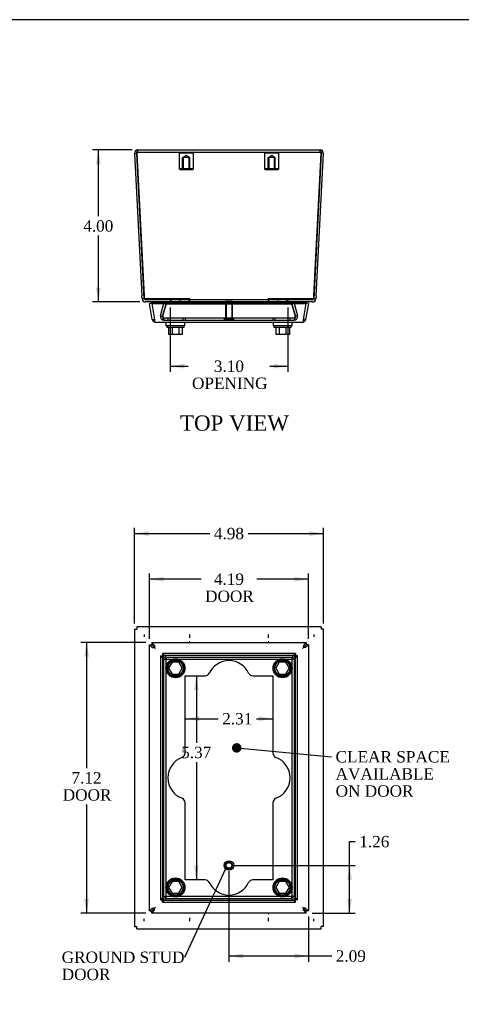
# Model space of a CAD drawing. Header units: inches. Extents: x 0.2 to 65.9, y -0.4 to 43.8.
# Tile 3 of 6: x 18.9 to 30.5, y 17.9 to 43.8. Entities that reach past the tile are written whole.
import ezdxf
from ezdxf import colors
from ezdxf.entities.mleader import LeaderData, LeaderLine
from ezdxf.enums import TextEntityAlignment as Align
from ezdxf.lldxf.tags import DXFTag
from ezdxf.math import Vec2, Vec3

# ---------------------------------------------------------------- set-up
doc = ezdxf.new("R2010")
doc.units = ezdxf.units.IN
doc.header["$MEASUREMENT"] = 0
for name, color, linetype in [('COM71389-1', 7, 'Continuous'), ('COM71390-1', 7, 'Continuous'), ('COM71396-1', 7, 'Continuous'), ('Default', 7, 'Continuous'), ('GSK88080', 7, 'Continuous'), ('SCS88040', 7, 'Continuous'), ('STD26154', 7, 'Continuous'), ('STD26202', 7, 'Continuous'), ('WAM88001', 7, 'Continuous')]:
    doc.layers.add(name, color=color, linetype=linetype)
doc.styles.add('SEACAD_Times_New_Roman', font='times.ttf')
tags = doc.linetypes.add('HIDDEN2', pattern=[0.1875, 0.125, -0.0625]).pattern_tags.tags
tags[6:7] = [DXFTag(74, 4), DXFTag(75, 0), DXFTag(340, '0'), DXFTag(46, 0.0), DXFTag(50, 0.0), DXFTag(44, 0.0), DXFTag(45, 0.0)]
tags[4:5] = [DXFTag(74, 4), DXFTag(75, 0), DXFTag(340, '0'), DXFTag(46, 0.0), DXFTag(50, 0.0), DXFTag(44, 0.0), DXFTag(45, 0.0)]
doc.dimstyles.new('HAMMOND_(_STH_-_48x32)', dxfattribs={"dimtxt": 0.3, "dimasz": 0.375, "dimexe": 0.15, "dimexo": 0.15, "dimgap": 0.075, "dimtad": 0, "dimtih": 1, "dimtoh": 1, "dimzin": 0, "dimdsep": 46, "dimtxsty": 'SEACAD_Times_New_Roman', "dimblk1": '_SE_FILLED', "dimblk2": '_SE_FILLED', "dimsah": 1, "dimcen": 0.15, "dimadec": 0, "dimazin": 0, "dimtfac": 0.8, "dimtofl": 0, "dimtmove": 0, "dimatfit": 3, "dimfxl": 1, "dimtolj": 1, "dimtzin": 0, "dimarcsym": 0})

# ---------------------------------------------------------------- blocks, each defined once
blk = doc.blocks.new('_SE_FILLED')
at = {"color": 0}
blk.add_line((0, 0), (-1, 0), dxfattribs=at)
blk.add_solid([(0, 0), (-1, -0.1665), (-1, 0.1665), (0, 0)], dxfattribs=at)
blk = doc.blocks.new('_DOT')
at = {"color": 0}
blk.add_line((0, 0), (-1, 0), dxfattribs=at)
at = {"color": 0, "const_width": 0.333}
blk.add_lwpolyline([(-0.1665, 0, 1), (0.1665, 0, 1)], format="xyb", close=True, dxfattribs=at)
blk = doc.blocks.new('SE')
at = {"layer": 'COM71389-1', "color": 7, "linetype": 'Continuous'}
for p, q in [((21.887, 27.804), (21.887, 19.978)), ((21.888, 27.805), (21.944, 27.805)), ((21.945, 27.862), (21.945, 27.805)), ((26.805, 27.862), (21.946, 27.862)), ((26.806, 27.862), (26.806, 27.805)), ((26.863, 27.805), (26.806, 27.805)), ((26.863, 19.978), (26.863, 27.804)), ((22.145, 27.661), (22.145, 27.604)), ((23.348, 27.575), (23.348, 27.661)), ((25.403, 27.661), (25.403, 27.575)), ((26.606, 27.661), (26.606, 27.604)), ((21.888, 19.977), (21.944, 19.977)), ((21.945, 19.92), (21.945, 19.977)), ((22.145, 20.121), (22.145, 20.177)), ((23.348, 20.121), (23.348, 20.206)), ((25.403, 20.206), (25.403, 20.121)), ((26.606, 20.121), (26.606, 20.177)), ((26.863, 19.977), (26.806, 19.977)), ((26.806, 19.92), (26.806, 19.977)), ((21.946, 19.92), (26.805, 19.92))]:
    blk.add_line(p, q, dxfattribs=at)
for points in [[(21.887, 27.804), (21.887, 27.804), (21.887, 27.804), (21.888, 27.805)], [(21.945, 27.862), (21.945, 27.862), (21.945, 27.862), (21.946, 27.862)], [(26.805, 27.862), (26.806, 27.862), (26.806, 27.862), (26.806, 27.862)], [(26.863, 27.805), (26.863, 27.804), (26.863, 27.804), (26.863, 27.804)], [(21.888, 19.977), (21.887, 19.977), (21.887, 19.978), (21.887, 19.978)], [(26.863, 19.978), (26.863, 19.978), (26.863, 19.977), (26.863, 19.977)], [(21.945, 19.92), (21.945, 19.92), (21.945, 19.92), (21.946, 19.92)], [(26.805, 19.92), (26.806, 19.92), (26.806, 19.92), (26.806, 19.92)]]:
    blk.add_open_spline(points, degree=3, dxfattribs=at)
at = {"layer": 'COM71390-1', "color": 7, "linetype": 'Continuous'}
for p, q in [((22.282, 27.394), (22.339, 27.394)), ((22.282, 20.388), (22.282, 27.394)), ((22.356, 27.32), (22.282, 27.394)), ((22.339, 27.45), (26.412, 27.45)), ((22.339, 27.45), (22.339, 27.394)), ((22.339, 27.45), (22.413, 27.376)), ((22.339, 27.394), (22.413, 27.32)), ((22.412, 27.32), (22.339, 27.394)), ((22.356, 27.32), (22.412, 27.32)), ((22.412, 27.32), (22.441, 27.292)), ((22.413, 27.376), (22.413, 27.32)), ((22.413, 27.32), (22.441, 27.292)), ((26.338, 27.32), (26.31, 27.292)), ((26.338, 27.32), (26.31, 27.292)), ((26.338, 27.376), (26.412, 27.45)), ((26.412, 27.394), (26.338, 27.32)), ((26.338, 27.32), (26.412, 27.394)), ((26.338, 27.376), (26.338, 27.32)), ((26.394, 27.32), (26.338, 27.32)), ((26.468, 27.394), (26.394, 27.32)), ((26.412, 27.45), (26.412, 27.394)), ((26.468, 27.394), (26.412, 27.394)), ((26.468, 27.394), (26.468, 20.388)), ((22.412, 20.461), (22.441, 20.49)), ((22.413, 20.461), (22.441, 20.49)), ((26.338, 20.461), (26.31, 20.49)), ((26.338, 20.461), (26.31, 20.49)), ((22.282, 20.388), (22.356, 20.461)), ((22.282, 20.388), (22.339, 20.388)), ((22.413, 20.461), (22.339, 20.387)), ((22.339, 20.388), (22.412, 20.461)), ((22.413, 20.405), (22.339, 20.331)), ((22.339, 20.331), (22.339, 20.387)), ((26.412, 20.331), (22.339, 20.331)), ((22.356, 20.461), (22.412, 20.461)), ((22.413, 20.405), (22.413, 20.461)), ((26.338, 20.405), (26.338, 20.461)), ((26.412, 20.387), (26.338, 20.461)), ((26.394, 20.461), (26.338, 20.461)), ((26.338, 20.461), (26.412, 20.388)), ((26.412, 20.331), (26.338, 20.405)), ((26.394, 20.461), (26.468, 20.388)), ((26.468, 20.388), (26.412, 20.388)), ((26.412, 20.331), (26.412, 20.387))]:
    blk.add_line(p, q, dxfattribs=at)
at = {"layer": 'COM71396-1', "color": 7, "linetype": 'HIDDEN2'}
for p, q in [((22.57, 27.101), (22.57, 20.681)), ((22.573, 27.105), (22.662, 27.015)), ((22.573, 27.105), (22.628, 27.105)), ((22.627, 27.101), (22.627, 20.681)), ((22.717, 27.07), (22.628, 27.16)), ((22.628, 27.16), (22.628, 27.105)), ((22.628, 27.105), (22.717, 27.015)), ((22.717, 27.015), (22.628, 27.105)), ((26.119, 27.163), (22.632, 27.163)), ((26.119, 27.106), (22.632, 27.106)), ((22.662, 20.766), (22.662, 27.015)), ((22.662, 27.015), (22.717, 27.015)), ((22.717, 27.07), (26.033, 27.07)), ((22.717, 27.07), (22.717, 27.015)), ((22.717, 20.766), (22.717, 27.015)), ((22.717, 27.015), (26.033, 27.015)), ((26.123, 27.16), (26.033, 27.07)), ((26.123, 27.105), (26.033, 27.015)), ((26.033, 27.015), (26.123, 27.105)), ((26.033, 27.07), (26.033, 27.015)), ((26.033, 27.015), (26.033, 20.766)), ((26.089, 27.015), (26.033, 27.015)), ((26.089, 27.015), (26.178, 27.105)), ((26.089, 27.015), (26.089, 20.766)), ((26.123, 27.16), (26.123, 27.105)), ((26.178, 27.105), (26.123, 27.105)), ((26.124, 20.681), (26.124, 27.101)), ((26.181, 20.681), (26.181, 27.101)), ((23.221, 26.577), (23.744, 26.577)), ((23.221, 24.546), (23.221, 26.577)), ((25.006, 26.577), (25.53, 26.577)), ((25.53, 26.577), (25.53, 24.546)), ((23.221, 21.205), (23.221, 23.235)), ((25.53, 23.235), (25.53, 21.205)), ((23.744, 21.205), (23.221, 21.205)), ((25.53, 21.205), (25.006, 21.205)), ((22.662, 20.766), (22.573, 20.677)), ((22.717, 20.766), (22.628, 20.677)), ((22.628, 20.677), (22.717, 20.766)), ((22.662, 20.766), (22.717, 20.766)), ((22.717, 20.711), (22.717, 20.766)), ((26.033, 20.766), (22.717, 20.766)), ((26.089, 20.766), (26.033, 20.766)), ((26.123, 20.677), (26.033, 20.766)), ((26.033, 20.711), (26.033, 20.766)), ((26.033, 20.766), (26.123, 20.677)), ((26.178, 20.677), (26.089, 20.766)), ((22.573, 20.677), (22.628, 20.677)), ((22.628, 20.621), (22.717, 20.711)), ((22.628, 20.621), (22.628, 20.677)), ((22.632, 20.676), (26.119, 20.676)), ((22.632, 20.619), (26.119, 20.619)), ((26.033, 20.711), (22.717, 20.711)), ((26.033, 20.711), (26.123, 20.621)), ((26.178, 20.677), (26.123, 20.677)), ((26.123, 20.621), (26.123, 20.677))]:
    blk.add_line(p, q, dxfattribs=at)
for centre in [(22.966, 26.774), (25.784, 26.774), (22.966, 21.008), (25.784, 21.008)]:
    blk.add_circle(centre, 0.2, dxfattribs=at)
for centre, radius, start, end in [((24.375, 26.399), 0.575, 25.649, 154.351), ((23.744, 26.702), 0.125, 270, 334.351), ((25.006, 26.702), 0.125, 205.649, 270), ((23.341, 23.891), 0.575, 110.531, 249.469), ((23.096, 24.546), 0.125, 290.531, 0), ((25.655, 24.546), 0.125, 180, 249.469), ((25.409, 23.891), 0.575, 290.531, 69.469), ((23.096, 23.235), 0.125, 0, 69.469), ((25.655, 23.235), 0.125, 110.531, 180), ((23.744, 21.08), 0.125, 25.649, 90), ((24.375, 21.383), 0.575, 205.649, 334.351), ((25.006, 21.08), 0.125, 90, 154.351)]:
    blk.add_arc(centre, radius, start, end, dxfattribs=at)
for points in [[(22.573, 27.105), (22.569, 27.103), (22.569, 27.1), (22.574, 27.096), (22.579, 27.093), (22.595, 27.089), (22.606, 27.086), (22.629, 27.082), (22.643, 27.079), (22.656, 27.077)], [(22.628, 27.105), (22.627, 27.103), (22.626, 27.1), (22.628, 27.096), (22.63, 27.093), (22.635, 27.089), (22.639, 27.086), (22.647, 27.082), (22.651, 27.079), (22.656, 27.077)], [(22.656, 27.077), (22.653, 27.09), (22.651, 27.103), (22.646, 27.127), (22.644, 27.137), (22.639, 27.153), (22.637, 27.159), (22.632, 27.164), (22.63, 27.163), (22.628, 27.16)], [(22.656, 27.077), (22.653, 27.081), (22.651, 27.086), (22.646, 27.094), (22.644, 27.097), (22.639, 27.103), (22.637, 27.105), (22.632, 27.106), (22.63, 27.106), (22.628, 27.105)], [(26.123, 27.16), (26.121, 27.163), (26.118, 27.164), (26.114, 27.159), (26.111, 27.153), (26.107, 27.137), (26.104, 27.127), (26.1, 27.103), (26.097, 27.09), (26.095, 27.077)], [(26.123, 27.105), (26.121, 27.106), (26.118, 27.106), (26.114, 27.105), (26.111, 27.103), (26.107, 27.097), (26.104, 27.094), (26.1, 27.086), (26.097, 27.081), (26.095, 27.077)], [(26.095, 27.077), (26.108, 27.079), (26.121, 27.082), (26.145, 27.086), (26.155, 27.089), (26.171, 27.093), (26.177, 27.096), (26.182, 27.1), (26.182, 27.103), (26.178, 27.105)], [(26.095, 27.077), (26.1, 27.079), (26.104, 27.082), (26.112, 27.086), (26.115, 27.089), (26.121, 27.093), (26.123, 27.096), (26.124, 27.1), (26.124, 27.103), (26.123, 27.105)], [(22.656, 20.705), (22.643, 20.702), (22.629, 20.7), (22.606, 20.695), (22.595, 20.693), (22.579, 20.688), (22.574, 20.686), (22.569, 20.681), (22.569, 20.679), (22.573, 20.677)], [(22.656, 20.705), (22.651, 20.702), (22.647, 20.7), (22.639, 20.695), (22.635, 20.693), (22.63, 20.688), (22.628, 20.686), (22.626, 20.681), (22.627, 20.679), (22.628, 20.677)], [(22.628, 20.621), (22.63, 20.618), (22.632, 20.618), (22.637, 20.623), (22.639, 20.628), (22.644, 20.644), (22.646, 20.655), (22.651, 20.678), (22.653, 20.691), (22.656, 20.705)], [(22.628, 20.677), (22.63, 20.675), (22.632, 20.675), (22.637, 20.677), (22.639, 20.679), (22.644, 20.684), (22.646, 20.688), (22.651, 20.696), (22.653, 20.7), (22.656, 20.705)], [(26.178, 20.677), (26.182, 20.679), (26.182, 20.681), (26.177, 20.686), (26.171, 20.688), (26.155, 20.693), (26.145, 20.695), (26.121, 20.7), (26.108, 20.702), (26.095, 20.705)], [(26.123, 20.677), (26.124, 20.679), (26.124, 20.681), (26.123, 20.686), (26.121, 20.688), (26.115, 20.693), (26.112, 20.695), (26.104, 20.7), (26.1, 20.702), (26.095, 20.705)], [(26.095, 20.705), (26.097, 20.691), (26.1, 20.678), (26.104, 20.655), (26.107, 20.644), (26.111, 20.628), (26.114, 20.623), (26.118, 20.618), (26.121, 20.618), (26.123, 20.621)], [(26.095, 20.705), (26.097, 20.7), (26.1, 20.696), (26.104, 20.688), (26.107, 20.684), (26.111, 20.679), (26.114, 20.677), (26.118, 20.675), (26.121, 20.675), (26.123, 20.677)]]:
    blk.add_open_spline(points, degree=3, knots=[0, 0, 0, 0, 0.25, 0.25, 0.5, 0.5, 0.75, 0.75, 1, 1, 1, 1], dxfattribs=at)
at = {"layer": 'GSK88080', "color": 7, "linetype": 'Continuous'}
for p, q in [((23.328, 27.479), (23.348, 27.479)), ((25.403, 27.479), (25.423, 27.479)), ((22.387, 27.346), (22.387, 27.346)), ((26.364, 27.346), (26.364, 27.346)), ((22.387, 20.436), (22.387, 20.436)), ((25.423, 20.303), (25.403, 20.303)), ((26.364, 20.436), (26.364, 20.436))]:
    blk.add_line(p, q, dxfattribs=at)
at = {"layer": 'SCS88040', "color": 7, "linetype": 'Continuous'}
for p, q in [((22.876, 26.93), (22.786, 26.774)), ((22.786, 26.774), (22.876, 26.618)), ((23.056, 26.93), (22.876, 26.93)), ((23.146, 26.774), (23.056, 26.93)), ((23.056, 26.618), (23.146, 26.774)), ((25.695, 26.93), (25.605, 26.774)), ((25.605, 26.774), (25.695, 26.618)), ((25.875, 26.93), (25.695, 26.93)), ((25.965, 26.774), (25.875, 26.93)), ((25.875, 26.618), (25.965, 26.774)), ((22.876, 26.618), (23.056, 26.618)), ((25.695, 26.618), (25.875, 26.618)), ((22.876, 21.164), (22.786, 21.008)), ((22.786, 21.008), (22.876, 20.852)), ((23.056, 21.164), (22.876, 21.164)), ((23.146, 21.008), (23.056, 21.164)), ((23.056, 20.852), (23.146, 21.008)), ((25.695, 21.164), (25.605, 21.008)), ((25.605, 21.008), (25.695, 20.852)), ((25.875, 21.164), (25.695, 21.164)), ((25.965, 21.008), (25.875, 21.164)), ((25.875, 20.852), (25.965, 21.008)), ((22.876, 20.852), (23.056, 20.852)), ((25.695, 20.852), (25.875, 20.852))]:
    blk.add_line(p, q, dxfattribs=at)
for centre in [(22.966, 26.774), (25.785, 26.774), (22.966, 21.008), (25.785, 21.008)]:
    blk.add_circle(centre, 0.225, dxfattribs=at)
at = {"layer": 'STD26202', "color": 7, "linetype": 'HIDDEN2'}
for radius in [0.125, 0.095, 0.0759]:
    blk.add_circle((24.375, 21.586), radius, dxfattribs=at)
at = {"layer": 'WAM88001', "color": 7, "linetype": 'Continuous'}
for centre in [(22.966, 26.774), (25.785, 26.774), (22.966, 21.008), (25.785, 21.008)]:
    blk.add_circle(centre, 0.25, dxfattribs=at)
blk = doc.blocks.new('SE1')
at = {"layer": 'COM71389-1', "color": 7, "linetype": 'Continuous'}
for p, q in [((21.888, 40.322), (21.944, 40.325)), ((21.888, 40.322), (22.084, 36.573)), ((21.944, 40.325), (21.945, 40.323)), ((21.945, 40.322), (21.945, 40.325)), ((22.145, 36.494), (21.945, 40.322)), ((21.973, 40.412), (26.777, 40.412)), ((26.806, 40.322), (26.606, 36.494)), ((26.667, 36.573), (26.863, 40.322)), ((26.806, 40.322), (26.806, 40.325)), ((26.863, 40.322), (26.806, 40.325)), ((26.806, 40.323), (26.806, 40.325)), ((22.088, 36.494), (22.084, 36.573)), ((26.667, 36.573), (26.663, 36.494)), ((22.145, 36.497), (22.088, 36.494)), ((23.348, 36.494), (22.145, 36.494)), ((23.328, 36.469), (22.174, 36.469)), ((23.328, 36.412), (22.174, 36.412)), ((23.328, 36.412), (23.328, 36.469)), ((23.348, 36.412), (23.348, 36.494)), ((25.403, 36.412), (23.348, 36.412)), ((26.606, 36.494), (25.403, 36.494)), ((25.403, 36.494), (25.403, 36.412)), ((25.423, 36.412), (25.423, 36.469)), ((26.577, 36.469), (25.423, 36.469)), ((26.577, 36.412), (25.423, 36.412)), ((26.606, 36.497), (26.663, 36.494))]:
    blk.add_line(p, q, dxfattribs=at)
at = {"layer": 'COM71389-1', "color": 7, "linetype": 'HIDDEN2'}
for p, q in [((22.145, 36.497), (21.945, 40.325)), ((21.945, 40.323), (22.141, 36.576)), ((21.973, 40.355), (21.973, 40.412)), ((21.973, 40.355), (26.777, 40.355)), ((26.806, 40.325), (26.606, 36.497)), ((26.61, 36.576), (26.806, 40.323)), ((26.777, 40.355), (26.777, 40.412)), ((22.141, 36.576), (22.145, 36.497)), ((26.606, 36.497), (26.61, 36.576)), ((22.145, 36.497), (22.145, 36.497)), ((22.145, 36.494), (22.145, 36.497)), ((23.348, 36.497), (22.145, 36.497)), ((22.828, 36.469), (22.828, 36.412)), ((22.84, 36.469), (22.84, 36.412)), ((23.093, 36.412), (23.093, 36.469)), ((23.348, 36.497), (23.348, 36.494)), ((25.403, 36.469), (23.348, 36.469)), ((25.403, 36.497), (25.403, 36.494)), ((26.606, 36.497), (25.403, 36.497)), ((25.658, 36.469), (25.658, 36.412)), ((25.911, 36.412), (25.911, 36.469)), ((25.923, 36.469), (25.923, 36.412)), ((26.606, 36.494), (26.606, 36.497)), ((26.606, 36.497), (26.606, 36.497))]:
    blk.add_line(p, q, dxfattribs=at)
at = {"layer": 'COM71389-1', "color": 7, "linetype": 'Continuous'}
for centre, radius, start, end in [((21.973, 40.326), 0.086, 90, 183), ((21.973, 40.326), 0.029, 151.8516, 183), ((26.777, 40.326), 0.086, 357, 90), ((26.777, 40.326), 0.029, 357, 28.4771), ((22.174, 36.498), 0.086, 183, 270), ((22.174, 36.498), 0.029, 188.9286, 270), ((26.577, 36.498), 0.086, 270, 357), ((26.577, 36.498), 0.029, 270, 351.0714)]:
    blk.add_arc(centre, radius, start, end, dxfattribs=at)
at = {"layer": 'COM71389-1', "color": 7, "linetype": 'HIDDEN2'}
for centre, start, end in [((21.973, 40.326), 90, 151.8516), ((26.777, 40.326), 28.4771, 90), ((22.174, 36.498), 183, 188.9286), ((26.577, 36.498), 351.0714, 357)]:
    blk.add_arc(centre, 0.029, start, end, dxfattribs=at)
at = {"layer": 'COM71389-1', "color": 7, "linetype": 'Continuous'}
for points in [[(21.945, 40.322), (21.946, 40.328), (21.947, 40.334), (21.949, 40.345), (21.951, 40.351), (21.953, 40.362), (21.954, 40.367), (21.957, 40.377), (21.958, 40.381), (21.961, 40.394), (21.964, 40.401), (21.967, 40.408), (21.969, 40.409), (21.971, 40.412), (21.972, 40.412), (21.973, 40.412)], [(26.777, 40.412), (26.779, 40.412), (26.78, 40.412), (26.782, 40.409), (26.783, 40.408), (26.786, 40.403), (26.787, 40.4), (26.789, 40.394), (26.791, 40.39), (26.794, 40.377), (26.797, 40.367), (26.8, 40.351), (26.801, 40.345), (26.804, 40.334), (26.805, 40.328), (26.806, 40.322)]]:
    blk.add_open_spline(points, degree=3, knots=[0, 0, 0, 0, 0.125, 0.125, 0.25, 0.25, 0.375, 0.375, 0.5, 0.5, 0.75, 0.75, 0.875, 0.875, 1, 1, 1, 1], dxfattribs=at)
at = {"layer": 'COM71389-1', "color": 7, "linetype": 'HIDDEN2'}
for points in [[(21.945, 40.325), (21.947, 40.329), (21.949, 40.333), (21.954, 40.34), (21.957, 40.343), (21.964, 40.352), (21.969, 40.355), (21.973, 40.355)], [(26.777, 40.355), (26.78, 40.355), (26.782, 40.355), (26.787, 40.351), (26.789, 40.349), (26.797, 40.341), (26.801, 40.333), (26.806, 40.325)]]:
    blk.add_open_spline(points, degree=3, knots=[0, 0, 0, 0, 0.25, 0.25, 0.5, 0.5, 1, 1, 1, 1], dxfattribs=at)
at = {"layer": 'COM71390-1', "color": 7, "linetype": 'Continuous'}
for p, q in [((22.282, 36.37), (22.339, 36.38)), ((22.356, 35.951), (22.282, 36.37)), ((22.339, 36.37), (22.339, 36.38)), ((22.339, 36.38), (22.339, 36.38)), ((22.339, 36.37), (26.412, 36.37)), ((22.339, 36.37), (22.413, 35.951)), ((26.338, 35.951), (26.412, 36.37)), ((26.468, 36.37), (26.394, 35.951)), ((26.468, 36.37), (26.412, 36.38)), ((26.412, 36.38), (26.412, 36.38)), ((26.412, 36.37), (26.412, 36.38)), ((22.356, 35.951), (22.411, 35.961)), ((22.412, 35.885), (22.412, 35.952)), ((22.413, 35.951), (22.413, 35.885)), ((22.441, 35.88), (26.31, 35.88)), ((26.338, 35.885), (26.338, 35.952)), ((26.338, 35.951), (26.338, 35.885)), ((26.394, 35.951), (26.34, 35.961))]:
    blk.add_line(p, q, dxfattribs=at)
for centre, start, end in [((22.441, 35.966), 190, 250.6045), ((22.441, 35.966), 250.6045, 270), ((26.31, 35.966), 270, 289.3955), ((26.31, 35.966), 289.3955, 350)]:
    blk.add_arc(centre, 0.086, start, end, dxfattribs=at)
for centre, start_param, end_param in [((22.441, 35.966), 2.803078, 3.141593), ((26.31, 35.966), 3.141593, 3.480107)]:
    blk.add_ellipse(centre, major_axis=(0, 0.086), ratio=0.996101, start_param=start_param, end_param=end_param, dxfattribs=at)
at = {"layer": 'COM71396-1', "color": 7, "linetype": 'HIDDEN2'}
for p, q in [((22.573, 36.046), (22.662, 36.38)), ((22.717, 36.38), (22.628, 36.046)), ((22.628, 36.031), (22.717, 36.365)), ((22.717, 36.365), (22.628, 36.031)), ((22.662, 36.38), (22.717, 36.365)), ((22.717, 36.38), (26.033, 36.38)), ((22.717, 36.38), (22.717, 36.365)), ((22.717, 36.365), (26.033, 36.365)), ((26.033, 36.38), (26.033, 36.365)), ((26.123, 36.046), (26.033, 36.38)), ((26.089, 36.38), (26.033, 36.365)), ((26.123, 36.031), (26.033, 36.365)), ((26.033, 36.365), (26.123, 36.031)), ((26.089, 36.38), (26.178, 36.046)), ((22.573, 36.046), (22.628, 36.031)), ((22.628, 36.046), (22.628, 36.031)), ((22.633, 36.021), (22.633, 36.016)), ((26.118, 36.016), (26.118, 36.021)), ((26.123, 36.046), (26.123, 36.031)), ((26.178, 36.046), (26.123, 36.031)), ((22.656, 35.994), (22.656, 35.937)), ((22.656, 35.994), (26.095, 35.994)), ((22.656, 35.937), (26.095, 35.937)), ((22.766, 35.994), (22.766, 35.937)), ((23.166, 35.937), (23.166, 35.994)), ((23.221, 35.994), (23.221, 35.937)), ((25.53, 35.994), (25.53, 35.937)), ((25.584, 35.994), (25.584, 35.937)), ((25.984, 35.937), (25.984, 35.994)), ((26.095, 35.994), (26.095, 35.937))]:
    blk.add_line(p, q, dxfattribs=at)
for centre, radius, start, end in [((22.656, 36.023), 0.086, 165, 270), ((22.656, 36.023), 0.029, 165, 270), ((26.095, 36.023), 0.086, 270, 15), ((26.095, 36.023), 0.029, 270, 15)]:
    blk.add_arc(centre, radius, start, end, dxfattribs=at)
for points, knots in [([(22.656, 35.937), (22.653, 35.937), (22.651, 35.94), (22.646, 35.952), (22.644, 35.961), (22.639, 35.981), (22.637, 35.994), (22.632, 36.019), (22.63, 36.033), (22.628, 36.046)], [0, 0, 0, 0, 0.25, 0.25, 0.5, 0.5, 0.75, 0.75, 1, 1, 1, 1]), ([(22.628, 36.046), (22.63, 36.033), (22.632, 36.019), (22.637, 35.994), (22.639, 35.981), (22.644, 35.961), (22.646, 35.952), (22.651, 35.94), (22.653, 35.937), (22.656, 35.937)], [0, 0, 0, 0, 0.25, 0.25, 0.5, 0.5, 0.75, 0.75, 1, 1, 1, 1]), ([(22.656, 35.994), (22.653, 35.994), (22.651, 35.995), (22.646, 35.999), (22.644, 36.002), (22.639, 36.009), (22.637, 36.013), (22.634, 36.019), (22.634, 36.02), (22.633, 36.021)], [0, 0, 0, 0, 0.25, 0.25, 0.5, 0.5, 0.75, 0.75, 0.8121507, 0.8121507, 0.8121507, 0.8121507]), ([(22.633, 36.021), (22.634, 36.02), (22.634, 36.019), (22.637, 36.013), (22.639, 36.009), (22.644, 36.002), (22.646, 35.999), (22.651, 35.995), (22.653, 35.994), (22.656, 35.994)], [0.1878492, 0.1878492, 0.1878492, 0.1878492, 0.25, 0.25, 0.5, 0.5, 0.75, 0.75, 1, 1, 1, 1]), ([(26.123, 36.046), (26.121, 36.033), (26.118, 36.019), (26.114, 35.994), (26.111, 35.981), (26.107, 35.961), (26.104, 35.952), (26.1, 35.94), (26.097, 35.937), (26.095, 35.937)], [0, 0, 0, 0, 0.25, 0.25, 0.5, 0.5, 0.75, 0.75, 1, 1, 1, 1]), ([(26.118, 36.021), (26.117, 36.02), (26.117, 36.019), (26.114, 36.013), (26.111, 36.009), (26.107, 36.002), (26.104, 35.999), (26.1, 35.995), (26.097, 35.994), (26.095, 35.994)], [0.1878492, 0.1878492, 0.1878492, 0.1878492, 0.25, 0.25, 0.5, 0.5, 0.75, 0.75, 1, 1, 1, 1])]:
    blk.add_open_spline(points, degree=3, knots=knots, dxfattribs=at)
blk.add_open_spline([(26.118, 36.016), (26.119, 36.026), (26.121, 36.036), (26.123, 36.046)], degree=3, dxfattribs=at)
at = {"layer": 'GSK88080', "color": 7, "linetype": 'Continuous'}
for p, q in [((22.291, 36.494), (22.298, 36.469)), ((22.313, 36.412), (22.321, 36.38)), ((26.429, 36.38), (22.321, 36.38)), ((26.429, 36.38), (26.438, 36.412)), ((26.453, 36.469), (26.46, 36.494))]:
    blk.add_line(p, q, dxfattribs=at)
at = {"layer": 'SCS88040', "color": 7, "linetype": 'Continuous'}
for p, q in [((22.741, 35.787), (22.741, 35.747)), ((23.191, 35.747), (23.191, 35.787)), ((25.56, 35.787), (25.56, 35.747)), ((26.01, 35.747), (26.01, 35.787)), ((22.741, 35.747), (23.191, 35.747)), ((22.786, 35.747), (22.786, 35.553)), ((22.876, 35.553), (22.786, 35.553)), ((22.876, 35.747), (22.876, 35.553)), ((23.056, 35.553), (22.876, 35.553)), ((23.056, 35.747), (23.056, 35.553)), ((23.146, 35.553), (23.056, 35.553)), ((23.146, 35.747), (23.146, 35.553)), ((25.56, 35.747), (26.01, 35.747)), ((25.605, 35.747), (25.605, 35.553)), ((25.695, 35.553), (25.605, 35.553)), ((25.695, 35.747), (25.695, 35.553)), ((25.875, 35.553), (25.695, 35.553)), ((25.875, 35.747), (25.875, 35.553)), ((25.965, 35.553), (25.875, 35.553)), ((25.965, 35.747), (25.965, 35.553))]:
    blk.add_line(p, q, dxfattribs=at)
at = {"layer": 'STD26154', "color": 7, "linetype": 'HIDDEN2'}
for p, q in [((23.083, 40.355), (23.063, 40.335)), ((23.063, 40.335), (23.438, 40.335)), ((23.063, 40.335), (23.063, 39.915)), ((23.155, 40.215), (23.172, 40.215)), ((23.155, 39.895), (23.155, 40.215)), ((23.25, 40.262), (23.172, 40.215)), ((23.328, 40.215), (23.172, 40.215)), ((23.172, 40.215), (23.172, 39.895)), ((23.328, 40.215), (23.25, 40.262)), ((23.328, 39.895), (23.328, 40.215)), ((23.345, 40.215), (23.328, 40.215)), ((23.345, 39.895), (23.345, 40.215)), ((23.438, 40.335), (23.418, 40.355)), ((23.438, 39.915), (23.438, 40.335)), ((25.333, 40.355), (25.313, 40.335)), ((25.313, 40.335), (25.688, 40.335)), ((25.313, 40.335), (25.313, 39.915)), ((25.405, 40.215), (25.422, 40.215)), ((25.405, 39.895), (25.405, 40.215)), ((25.5, 40.262), (25.422, 40.215)), ((25.578, 40.215), (25.422, 40.215)), ((25.422, 40.215), (25.422, 39.895)), ((25.578, 40.215), (25.5, 40.262)), ((25.578, 39.895), (25.578, 40.215)), ((25.595, 40.215), (25.578, 40.215)), ((25.595, 39.895), (25.595, 40.215)), ((25.688, 40.335), (25.668, 40.355)), ((25.688, 39.915), (25.688, 40.335)), ((23.438, 39.915), (23.063, 39.915)), ((23.063, 39.915), (23.083, 39.895)), ((23.418, 39.895), (23.438, 39.915)), ((25.688, 39.915), (25.313, 39.915)), ((25.313, 39.915), (25.333, 39.895)), ((25.668, 39.895), (25.688, 39.915)), ((23.083, 39.895), (23.418, 39.895)), ((25.333, 39.895), (25.668, 39.895))]:
    blk.add_line(p, q, dxfattribs=at)
at = {"layer": 'STD26202', "color": 7, "linetype": 'HIDDEN2'}
for p, q in [((24.28, 36.437), (24.47, 36.437)), ((24.28, 36.437), (24.28, 35.972)), ((24.3, 36.437), (24.3, 35.972)), ((24.451, 36.437), (24.451, 35.972)), ((24.47, 35.972), (24.47, 36.437)), ((24.25, 35.972), (24.5, 35.972)), ((24.25, 35.972), (24.25, 35.937)), ((24.5, 35.937), (24.5, 35.972))]:
    blk.add_line(p, q, dxfattribs=at)
at = {"layer": 'WAM88001', "color": 7, "linetype": 'Continuous'}
for p, q in [((22.716, 35.88), (22.716, 35.787)), ((23.216, 35.787), (22.716, 35.787)), ((23.216, 35.787), (23.216, 35.88)), ((25.535, 35.88), (25.535, 35.787)), ((26.035, 35.787), (25.535, 35.787)), ((26.035, 35.787), (26.035, 35.88))]:
    blk.add_line(p, q, dxfattribs=at)
blk = doc.blocks.new('DMBLK104')
at = {"layer": 'Default', "linetype": 'Continuous', "transparency": 16777216}
for points in [[(20.563, 27.075), (20.688, 27.075), (20.625, 27.45)], [(20.563, 20.706), (20.625, 20.331), (20.688, 20.706)]]:
    blk.add_hatch(color=7, dxfattribs=at).paths.add_polyline_path(points)
at = {"layer": 'Default', "color": 7, "linetype": 'Continuous', "transparency": 16777216}
for p, q in [((22.189, 27.45), (20.475, 27.45)), ((20.625, 27.45), (20.625, 24.146)), ((20.625, 23.186), (20.625, 20.331)), ((22.189, 20.331), (20.475, 20.331))]:
    blk.add_line(p, q, dxfattribs=at)
at = {"layer": 'Default', "color": 7, "linetype": 'Continuous', "transparency": 16777216, "style": 'SEACAD_Times_New_Roman'}
for s, p in [('7.12', (20.227, 24.041)), ('DOOR', (19.996, 23.591))]:
    blk.add_text(s, height=0.3, dxfattribs=at).set_placement(p, align=Align.TOP_LEFT)
blk = doc.blocks.new('DMBLK105')
at = {"layer": 'Default', "linetype": 'Continuous', "transparency": 16777216}
for points in [[(27.613, 21.211), (27.551, 21.586), (27.488, 21.211)], [(27.613, 20.706), (27.488, 20.706), (27.551, 20.331)]]:
    blk.add_hatch(color=7, dxfattribs=at).paths.add_polyline_path(points)
at = {"layer": 'Default', "color": 7, "linetype": 'Continuous', "transparency": 16777216}
for p, q in [((27.551, 22.213), (27.701, 22.213)), ((27.551, 20.331), (27.551, 22.213)), ((24.525, 21.586), (27.701, 21.586)), ((26.562, 20.331), (27.701, 20.331))]:
    blk.add_line(p, q, dxfattribs=at)
at = {"layer": 'Default', "color": 7, "linetype": 'Continuous', "transparency": 16777216, "style": 'SEACAD_Times_New_Roman'}
blk.add_text('1.26', height=0.3, dxfattribs=at).set_placement((27.806, 22.363), align=Align.TOP_LEFT)
blk = doc.blocks.new('DMBLK106')
at = {"layer": 'Default', "linetype": 'Continuous', "transparency": 16777216}
for points in [[(24.75, 19.141), (24.75, 19.266), (24.375, 19.203)], [(26.093, 19.141), (26.468, 19.203), (26.093, 19.266)]]:
    blk.add_hatch(color=7, dxfattribs=at).paths.add_polyline_path(points)
at = {"layer": 'Default', "color": 7, "linetype": 'Continuous', "transparency": 16777216}
for p, q in [((24.375, 21.436), (24.375, 19.053)), ((26.468, 20.238), (26.468, 19.053)), ((27.082, 19.203), (24.375, 19.203))]:
    blk.add_line(p, q, dxfattribs=at)
at = {"layer": 'Default', "color": 7, "linetype": 'Continuous', "transparency": 16777216, "style": 'SEACAD_Times_New_Roman'}
blk.add_text('2.09', height=0.3, dxfattribs=at).set_placement((27.187, 19.353), align=Align.TOP_LEFT)
blk = doc.blocks.new('DMBLK107')
at = {"layer": 'Default', "linetype": 'Continuous', "transparency": 16777216}
for points in [[(23.596, 25.509), (23.221, 25.446), (23.596, 25.384)], [(25.155, 25.509), (25.155, 25.384), (25.53, 25.446)]]:
    blk.add_hatch(color=7, dxfattribs=at).paths.add_polyline_path(points)
at = {"layer": 'Default', "color": 7, "linetype": 'Continuous', "transparency": 16777216}
for p, q in [((23.221, 25.446), (24.091, 25.446)), ((25.098, 25.446), (25.53, 25.446))]:
    blk.add_line(p, q, dxfattribs=at)
at = {"layer": 'Default', "color": 7, "linetype": 'Continuous', "transparency": 16777216, "style": 'SEACAD_Times_New_Roman'}
blk.add_text('2.31', height=0.3, dxfattribs=at).set_placement((24.196, 25.596), align=Align.TOP_LEFT)
blk = doc.blocks.new('DMBLK108')
at = {"layer": 'Default', "linetype": 'Continuous', "transparency": 16777216}
for points in [[(23.453, 26.202), (23.578, 26.202), (23.516, 26.577)], [(23.453, 21.58), (23.516, 21.205), (23.578, 21.58)]]:
    blk.add_hatch(color=7, dxfattribs=at).paths.add_polyline_path(points)
at = {"layer": 'Default', "color": 7, "linetype": 'Continuous', "transparency": 16777216}
for p, q in [((23.516, 26.577), (23.516, 24.814)), ((23.516, 24.304), (23.516, 21.205))]:
    blk.add_line(p, q, dxfattribs=at)
at = {"layer": 'Default', "color": 7, "linetype": 'Continuous', "transparency": 16777216, "style": 'SEACAD_Times_New_Roman'}
blk.add_text('5.37', height=0.3, dxfattribs=at).set_placement((23.117, 24.709), align=Align.TOP_LEFT)
blk = doc.blocks.new('DMBLK109')
at = {"layer": 'Default', "linetype": 'Continuous', "transparency": 16777216}
for points in [[(20.871, 40.037), (20.996, 40.037), (20.934, 40.412)], [(20.871, 36.787), (20.934, 36.412), (20.996, 36.787)]]:
    blk.add_hatch(color=7, dxfattribs=at).paths.add_polyline_path(points)
at = {"layer": 'Default', "color": 7, "linetype": 'Continuous', "transparency": 16777216}
for p, q in [((21.823, 40.412), (20.784, 40.412)), ((20.934, 40.412), (20.934, 38.667)), ((20.934, 38.157), (20.934, 36.412)), ((22.024, 36.412), (20.784, 36.412))]:
    blk.add_line(p, q, dxfattribs=at)
at = {"layer": 'Default', "color": 7, "linetype": 'Continuous', "transparency": 16777216, "style": 'SEACAD_Times_New_Roman'}
blk.add_text('4.00', height=0.3, dxfattribs=at).set_placement((20.536, 38.562), align=Align.TOP_LEFT)
blk = doc.blocks.new('DMBLK110')
at = {"layer": 'Default', "linetype": 'Continuous', "transparency": 16777216}
for points in [[(23.203, 34.659), (23.203, 34.784), (22.828, 34.722)], [(25.548, 34.659), (25.923, 34.722), (25.548, 34.784)]]:
    blk.add_hatch(color=7, dxfattribs=at).paths.add_polyline_path(points)
at = {"layer": 'Default', "color": 7, "linetype": 'Continuous', "transparency": 16777216}
for p, q in [((22.828, 36.262), (22.828, 34.572)), ((25.923, 36.262), (25.923, 34.572)), ((22.828, 34.722), (23.296, 34.722)), ((25.454, 34.722), (25.923, 34.722))]:
    blk.add_line(p, q, dxfattribs=at)
at = {"layer": 'Default', "color": 7, "linetype": 'Continuous', "transparency": 16777216, "style": 'SEACAD_Times_New_Roman'}
for s, p in [('3.10', (23.977, 34.872)), ('OPENING', (23.401, 34.422))]:
    blk.add_text(s, height=0.3, dxfattribs=at).set_placement(p, align=Align.TOP_LEFT)
blk = doc.blocks.new('DMBLK124')
at = {"layer": 'Default', "linetype": 'Continuous', "transparency": 16777216}
for points in [[(22.262, 30.38), (21.887, 30.318), (22.262, 30.255)], [(26.488, 30.38), (26.488, 30.255), (26.863, 30.318)]]:
    blk.add_hatch(color=7, dxfattribs=at).paths.add_polyline_path(points)
at = {"layer": 'Default', "color": 7, "linetype": 'Continuous', "transparency": 16777216}
for p, q in [((21.887, 27.954), (21.887, 30.468)), ((21.887, 30.318), (23.872, 30.318)), ((24.878, 30.318), (26.863, 30.318)), ((26.863, 27.954), (26.863, 30.468))]:
    blk.add_line(p, q, dxfattribs=at)
at = {"layer": 'Default', "color": 7, "linetype": 'Continuous', "transparency": 16777216, "style": 'SEACAD_Times_New_Roman'}
blk.add_text('4.98', height=0.3, dxfattribs=at).set_placement((23.977, 30.468), align=Align.TOP_LEFT)
blk = doc.blocks.new('DMBLK125')
at = {"layer": 'Default', "linetype": 'Continuous', "transparency": 16777216}
for points in [[(22.657, 29.18), (22.282, 29.118), (22.657, 29.055)], [(26.093, 29.18), (26.093, 29.055), (26.468, 29.118)]]:
    blk.add_hatch(color=7, dxfattribs=at).paths.add_polyline_path(points)
at = {"layer": 'Default', "color": 7, "linetype": 'Continuous', "transparency": 16777216}
for p, q in [((22.282, 27.544), (22.282, 29.268)), ((23.641, 29.118), (22.282, 29.118)), ((26.468, 29.118), (25.11, 29.118)), ((26.468, 27.544), (26.468, 29.268))]:
    blk.add_line(p, q, dxfattribs=at)
at = {"layer": 'Default', "color": 7, "linetype": 'Continuous', "transparency": 16777216, "style": 'SEACAD_Times_New_Roman'}
for s, p in [('4.19', (23.977, 29.268)), ('DOOR', (23.746, 28.818))]:
    blk.add_text(s, height=0.3, dxfattribs=at).set_placement(p, align=Align.TOP_LEFT)
blk = doc.blocks.new('BORDER')
at = {"layer": 'Default', "color": 7, "linetype": 'Continuous'}
blk.add_line((0, 27.86), (-41.86, 27.86), dxfattribs=at)

msp = doc.modelspace()

# ---------------------------------------------------------------- block references
at = {"layer": 'Default', "color": 7, "xscale": 1.57, "yscale": 1.57, "zscale": 1.57}
msp.add_blockref('BORDER', (65.889, 0.099), dxfattribs=at)
at = {"layer": 'Default'}
for name in ['SE1', 'SE']:
    msp.add_blockref(name, (0, 0), dxfattribs=at)

# ---------------------------------------------------------------- texts
at = {"layer": 'Default', "color": 7, "linetype": 'Continuous', "style": 'SEACAD_Times_New_Roman'}
msp.add_text('TOP VIEW', height=0.4, dxfattribs=at).set_placement((23.086, 33.426), align=Align.TOP_LEFT)

# ---------------------------------------------------------------- dimensions: what is measured, and where the dimension line sits
at = {"layer": 'Default', "color": 7, "linetype": 'Continuous'}
for base, p1, p2, angle, text, picture, middle, dimtype in [((20.934, 36.412), (21.973, 40.412), (22.174, 36.412), 90, '\\A1;<>', 'DMBLK109', (20.934, 38.412), 160), ((22.8275, 34.7216), (22.8275, 36.4124), (25.9232, 36.4124), 0, '\\A1;<>\\POPENING', 'DMBLK110', (24.3754, 34.7216), 161), ((21.887, 30.318), (21.887, 27.804), (26.863, 27.804), 0, '\\A1;<>', 'DMBLK124', (24.375, 30.318), 161), ((26.468, 29.118), (26.468, 27.394), (22.282, 27.394), 180, '\\A1;<>\\PDOOR', 'DMBLK125', (24.375, 29.118), 161), ((20.625, 27.45), (22.339, 27.45), (22.339, 20.331), 270, '\\A1;<>\\PDOOR', 'DMBLK104', (20.625, 23.891), 161), ((23.516, 21.205), (23.744, 26.577), (23.483, 21.205), 90, '\\A1;<>', 'DMBLK108', (23.516, 24.559), 160), ((23.221, 25.446), (23.221, 24.546), (25.53, 24.546), 0, '\\A1;<>', 'DMBLK107', (24.594, 25.446), 161)]:
    dim = msp.add_linear_dim(base=base, p1=p1, p2=p2, angle=angle, text=text, dimstyle='HAMMOND_(_STH_-_48x32)', dxfattribs=at)
    dim.commit()
    dim.dimension.update_dxf_attribs({"geometry": picture, "text_midpoint": middle, "dimtype": dimtype})
dim = msp.add_linear_dim(base=(27.5509, 21.5864), p1=(26.412, 20.3313), p2=(24.3754, 21.5864), angle=90, text='\\A1;<>', dimstyle='HAMMOND_(_STH_-_48x32)', override={"dimtmove": 1}, dxfattribs=at)
dim.commit()
dim.dimension.update_dxf_attribs({"geometry": 'DMBLK105', "text_midpoint": (27.7009, 22.2134), "dimtype": 160})
dim = msp.add_linear_dim(base=(24.375, 19.203), p1=(26.468, 20.388), p2=(24.375, 21.586), text='\\A1;<>', dimstyle='HAMMOND_(_STH_-_48x32)', dxfattribs=at)
dim.commit()
dim.dimension.update_dxf_attribs({"geometry": 'DMBLK106', "text_midpoint": (27.082, 19.203), "dimtype": 160})

# ---------------------------------------------------------------- leaders
ml = msp.add_multileader_mtext('Standard', dxfattribs=at)
ml.set_content('{\\pxsm0.9;\\fTimes New Roman|b0||i0||c0|p34;\\W1.;CLEAR SPACE\\PAVAILABLE\\PON DOOR\\P}', color=7)
ml.set_leader_properties()
ml.set_arrow_properties(name='DOT')
ml.build(insert=Vec2(0, 0))
ml.multileader.update_dxf_attribs({"dogleg_length": 0, "arrow_head_size": 0.375})
ctx = ml.context
ctx.base_point, ctx.char_height, ctx.arrow_head_size, ctx.landing_gap_size = Vec3(27.093, 24.381), 0.3, 0.375, 0.105
notes = []
notes.append((ctx, [(0, (1, 1, 0), (27.078, 24.441), (1, 0), 0, [(0, [(24.579, 24.679)], 0, [])])]))
ctx.mtext.insert = Vec3(27.183, 24.595)
ml = msp.add_multileader_mtext('Standard', dxfattribs=at)
ml.set_content('{\\pxsm0.9;\\fTimes New Roman|b0||i0||c0|p34;\\W1.;GROUND STUD\\PDOOR\\P}', color=7)
ml.set_leader_properties()
ml.set_arrow_properties(name='_SE_FILLED')
ml.build(insert=Vec2(0, 0))
ml.multileader.update_dxf_attribs({"dogleg_length": 0, "arrow_head_size": 0.375})
ctx = ml.context
ctx.base_point, ctx.char_height, ctx.arrow_head_size, ctx.landing_gap_size = Vec3(19.879, 19.106), 0.3, 0.375, 0.105
notes.append((ctx, [(0, (1, 1, 0), (23.206, 19.166), (-1, 0), 0, [(0, [(24.286, 21.499)], 0, [])])]))
ctx.mtext.insert = Vec3(19.969, 19.32)
for ctx, leaders in notes:
    for number, flags, end, landing, length, lines in leaders:
        leader = LeaderData()
        leader.index, (leader.has_last_leader_line, leader.has_dogleg_vector, leader.attachment_direction) = number, flags
        leader.last_leader_point, leader.dogleg_vector, leader.dogleg_length = Vec3(end), Vec3(landing), length
        for number, points, colour, breaks in lines:
            line = LeaderLine()
            line.index, line.vertices, line.color, line.breaks = number, Vec3.list(points), colors.encode_raw_color(colour), breaks
            leader.lines.append(line)
        ctx.leaders.append(leader)

doc.saveas('drawing.dxf')
